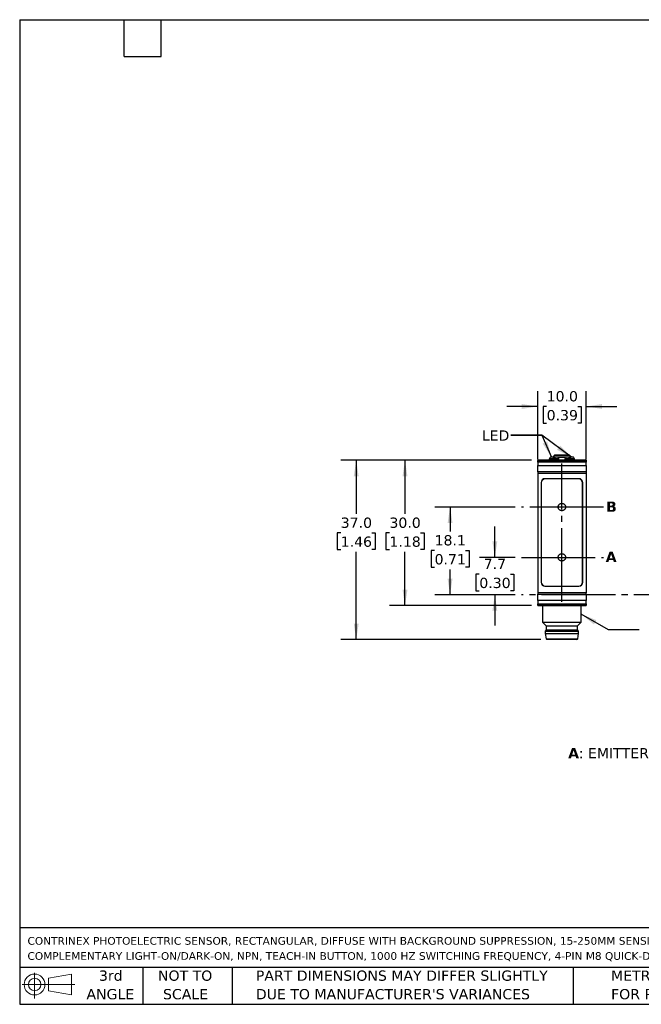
# Model space of a CAD drawing. Header units: millimetres. Extents: x 6 to 273, y 6 to 210.
# Tile 1 of 4: x 6 to 135, y 6 to 210. Entities that reach past the tile are written whole.
import ezdxf

# ---------------------------------------------------------------- set-up
doc = ezdxf.new("R2010")
doc.units = ezdxf.units.MM
doc.linetypes.add('SLD-Center', pattern=[19.05, 15.24, -1.27, 1.27, -1.27])
doc.linetypes.add('SLD-Solid', pattern=[0])
doc.layers.add('CENTER', color=40, linetype='SLD-Center')
doc.layers.add('DIMENSIONS', color=140, linetype='SLD-Solid', lineweight=25)
doc.layers.add('TEXT', color=140, linetype='SLD-Solid', lineweight=25)
doc.styles.add('SLDTEXTSTYLE0', font='VERDANAB.TTF')
doc.styles.add('SLDTEXTSTYLE1', font='VERDANA.TTF')
doc.styles.get("Standard").update_dxf_attribs({"font": 'VERDANA.TTF'})
doc.dimstyles.new('SLDDIMSTYLE0', dxfattribs={"dimtxt": 2.158008, "dimasz": 3.302, "dimexe": 0, "dimexo": 0.0625, "dimgap": 0.539502, "dimtad": 0, "dimtih": 1, "dimtoh": 1, "dimrnd": 1e-09, "dimzin": 12, "dimdsep": 46, "dimtxsty": 'SLDTEXTSTYLE1', "dimsah": 1, "dimcen": 0.09, "dimadec": 0, "dimazin": 3, "dimtfac": 1, "dimtmove": 0, "dimatfit": 0, "dimfxl": 0, "dimfrac": 2, "dimtolj": 1, "dimtzin": 12, "dimarcsym": 0})
doc.dimstyles.new('SLDDIMSTYLE1', dxfattribs={"dimtxt": 2.158008, "dimasz": 3.302, "dimexe": 0, "dimexo": 0.0625, "dimgap": 0.539502, "dimtad": 0, "dimtih": 1, "dimtoh": 1, "dimrnd": 1e-09, "dimzin": 12, "dimdsep": 46, "dimtxsty": 'SLDTEXTSTYLE1', "dimsah": 1, "dimcen": 0.09, "dimadec": 0, "dimazin": 3, "dimtfac": 1, "dimtofl": 0, "dimtmove": 0, "dimatfit": 3, "dimfxl": 0, "dimfrac": 2, "dimtolj": 1, "dimtzin": 12, "dimarcsym": 0})
doc.dimstyles.new('SLDDIMSTYLE2', dxfattribs={"dimtxt": 2.158008, "dimasz": 3.302, "dimexe": 0, "dimexo": 0.0625, "dimgap": 0.539502, "dimtad": 0, "dimtih": 1, "dimtoh": 1, "dimrnd": 1e-09, "dimzin": 4, "dimdsep": 46, "dimtxsty": 'SLDTEXTSTYLE1', "dimsah": 1, "dimcen": 0.09, "dimadec": 0, "dimazin": 1, "dimtfac": 1, "dimtmove": 0, "dimatfit": 0, "dimfxl": 0, "dimfrac": 2, "dimtolj": 1, "dimtzin": 12, "dimarcsym": 0})
doc.dimstyles.new('SLDDIMSTYLE3', dxfattribs={"dimtxt": 2.158008, "dimasz": 3.302, "dimexe": 0, "dimexo": 0.0625, "dimgap": 0.539502, "dimtad": 0, "dimtih": 1, "dimtoh": 1, "dimrnd": 1e-09, "dimzin": 4, "dimdsep": 46, "dimtxsty": 'SLDTEXTSTYLE1', "dimsah": 1, "dimcen": 0.09, "dimadec": 0, "dimazin": 1, "dimtfac": 1, "dimtofl": 0, "dimtmove": 0, "dimatfit": 3, "dimfxl": 0, "dimfrac": 2, "dimtolj": 1, "dimtzin": 12, "dimarcsym": 0})
doc.dimstyles.new('SLDDIMSTYLE5', dxfattribs={"dimtxt": 0.18, "dimasz": 3.302, "dimexe": 0, "dimexo": 0.0625, "dimgap": 0, "dimtad": 0, "dimtih": 1, "dimtoh": 1, "dimdec": 0, "dimrnd": 1e-09, "dimzin": 0, "dimdsep": 46, "dimtxsty": 'Standard', "dimsah": 1, "dimcen": 0.09, "dimadec": 0, "dimazin": 0, "dimtfac": 3.302, "dimtdec": 0, "dimtofl": 0, "dimtmove": 0, "dimatfit": 3, "dimfxl": 0, "dimfrac": 2, "dimtolj": 1, "dimtzin": 0, "dimarcsym": 0})

# ---------------------------------------------------------------- blocks, each defined once
blk = doc.blocks.new('Block11')
at = {"color": 7, "linetype": 'SLD-Solid', "lineweight": 18}
for p, q in [((2.59, 5.31), (2.59, 0)), ((5.48, 4.17), (10.18, 5.03)), ((5.48, 1.6), (5.48, 4.17)), ((10.18, 5.03), (10.18, 0.73)), ((0, 2.88), (10.87, 2.88)), ((5.48, 1.6), (10.18, 0.73))]:
    blk.add_line(p, q, dxfattribs=at)
for radius in [2.15, 1.29]:
    blk.add_circle((2.59, 2.88), radius, dxfattribs=at)
blk = doc.blocks.new('Block12')
at = {"color": 7, "linetype": 'Continuous'}
blk.add_blockref('Block11', (0, 0), dxfattribs=at)
blk = doc.blocks.new('SW_NOTE_0')
at = {"layer": 'TEXT', "color": 0, "attachment_point": 1}
for s, insert, char_height, style in [('A', (0, 2.69), 2.12, 'SLDTEXTSTYLE0'), (': EMITTER AXIS      ', (2.19, 2.69), 2.1167, 'SLDTEXTSTYLE1'), ('B', (30.97, 2.69), 2.12, 'SLDTEXTSTYLE0'), (': RECEIVER AXIS', (33.12, 2.69), 2.1167, 'SLDTEXTSTYLE1')]:
    blk.add_mtext(s, dxfattribs=dict(at, insert=insert, char_height=char_height, style=style))
blk = doc.blocks.new('SW_NOTE_0_1')
at = {"layer": 'TEXT', "color": 0, "char_height": 1.5875, "attachment_point": 1, "style": 'SLDTEXTSTYLE1'}
for s, insert in [('CONTRINEX PHOTOELECTRIC SENSOR, RECTANGULAR, DIFFUSE WITH BACKGROUND SUPPRESSION, 15-250MM SENSING DISTANCE, ', (0, 2.02)), ('COMPLEMENTARY LIGHT-ON/DARK-ON, NPN, TEACH-IN BUTTON, 1000 HZ SWITCHING FREQUENCY, 4-PIN M8 QUICK-DISCONNECT.', (0, -1.1))]:
    blk.add_mtext(s, dxfattribs=dict(at, insert=insert))
blk = doc.blocks.new('SW_NOTE_0_4')
at = {"layer": 'TEXT', "color": 0, "char_height": 2.1167, "attachment_point": 1, "style": 'SLDTEXTSTYLE1'}
for s, insert in [('PART DIMENSIONS MAY DIFFER SLIGHTLY ', (0, 2.69)), ("DUE TO MANUFACTURER'S VARIANCES", (0, -1.13))]:
    blk.add_mtext(s, dxfattribs=dict(at, insert=insert))
blk = doc.blocks.new('SW_NOTE_0_5')
at = {"layer": 'TEXT', "color": 0, "char_height": 2.117, "attachment_point": 2, "style": 'SLDTEXTSTYLE1'}
for s, insert in [('NOT TO', (5.26, 2.69)), ('SCALE', (5.35, -1.13))]:
    blk.add_mtext(s, dxfattribs=dict(at, insert=insert))
blk = doc.blocks.new('SW_NOTE_0_6')
at = {"layer": 'TEXT', "color": 0, "char_height": 2.117, "attachment_point": 2, "style": 'SLDTEXTSTYLE1'}
for s, insert in [('3rd', (2.32, 2.69)), ('ANGLE', (2.22, -1.13))]:
    blk.add_mtext(s, dxfattribs=dict(at, insert=insert))
blk = doc.blocks.new('SW_NOTE_0_7')
at = {"layer": 'TEXT', "color": 0, "char_height": 2.1167, "attachment_point": 1, "style": 'SLDTEXTSTYLE1'}
for s, insert in [('METRIC UNITS USED ', (0, 2.69)), ('FOR PART DESIGN', (0, -1.13))]:
    blk.add_mtext(s, dxfattribs=dict(at, insert=insert))
blk = doc.blocks.new('_D')
at = {"layer": 'DIMENSIONS'}
for p, q in [((104.48, 98.58), (104.48, 104.93)), ((108.69, 98.58), (101.3, 98.58)), ((101.27, 95.12), (100.54, 95.12)), ((100.54, 95.12), (100.54, 91.69)), ((107.68, 95.12), (108.41, 95.12)), ((108.41, 95.12), (108.41, 91.69)), ((100.54, 91.69), (101.27, 91.69)), ((108.41, 91.69), (107.68, 91.69)), ((108.69, 90.88), (101.3, 90.88)), ((104.48, 90.88), (104.48, 84.53))]:
    blk.add_line(p, q, dxfattribs=at)
for points in [[(104.48, 98.58), (104.98, 101.88), (103.97, 101.88)], [(104.48, 90.88), (103.97, 87.57), (104.98, 87.57)]]:
    blk.add_solid(points, dxfattribs=at)
at = {"layer": 'DIMENSIONS', "char_height": 2.117, "attachment_point": 1, "style": 'SLDTEXTSTYLE1'}
for s, insert in [('7.7', (102.17, 98.29)), ('0.30', (101.27, 94.38))]:
    blk.add_mtext(s, dxfattribs=dict(at, insert=insert))
blk = doc.blocks.new('_D_1')
at = {"layer": 'DIMENSIONS'}
for p, q in [((108.69, 108.98), (92.06, 108.98)), ((95.23, 108.98), (95.23, 103.92)), ((92.03, 100), (91.3, 100)), ((91.3, 100), (91.3, 96.57)), ((98.44, 100), (99.16, 100)), ((99.16, 100), (99.16, 96.57)), ((91.3, 96.57), (92.03, 96.57)), ((95.23, 90.88), (95.23, 96.09)), ((99.16, 96.57), (98.44, 96.57)), ((108.69, 90.88), (92.06, 90.88))]:
    blk.add_line(p, q, dxfattribs=at)
for points in [[(95.23, 108.98), (94.72, 105.67), (95.74, 105.67)], [(95.23, 90.88), (95.74, 94.18), (94.72, 94.18)]]:
    blk.add_solid(points, dxfattribs=at)
at = {"layer": 'DIMENSIONS', "char_height": 2.117, "attachment_point": 1, "style": 'SLDTEXTSTYLE1'}
for s, insert in [('18.1', (92.03, 103.17)), ('0.71', (92.03, 99.26))]:
    blk.add_mtext(s, dxfattribs=dict(at, insert=insert))
blk = doc.blocks.new('_D_10')
at = {"layer": 'DIMENSIONS'}
for p, q in [((112.05, 118.63), (82.75, 118.63)), ((85.92, 118.63), (85.92, 107.54)), ((82.71, 103.63), (81.99, 103.63)), ((81.99, 103.63), (81.99, 100.2)), ((89.13, 103.63), (89.85, 103.63)), ((89.85, 103.63), (89.85, 100.2)), ((81.99, 100.2), (82.71, 100.2)), ((85.92, 88.63), (85.92, 99.71)), ((89.85, 100.2), (89.13, 100.2)), ((112.05, 88.63), (82.75, 88.63))]:
    blk.add_line(p, q, dxfattribs=at)
for points in [[(85.92, 118.63), (85.41, 115.32), (86.43, 115.32)], [(85.92, 88.63), (86.43, 91.93), (85.41, 91.93)]]:
    blk.add_solid(points, dxfattribs=at)
at = {"layer": 'DIMENSIONS', "char_height": 2.117, "attachment_point": 1, "style": 'SLDTEXTSTYLE1'}
for s, insert in [('30.0', (82.71, 106.8)), ('1.18', (82.71, 102.89))]:
    blk.add_mtext(s, dxfattribs=dict(at, insert=insert))
blk = doc.blocks.new('_D_11')
at = {"layer": 'DIMENSIONS'}
for p, q in [((113.32, 118.81), (113.32, 132.9)), ((123.32, 118.81), (123.32, 132.9)), ((113.32, 129.73), (106.97, 129.73)), ((115.17, 129.73), (114.44, 129.73)), ((114.44, 129.73), (114.44, 126.3)), ((121.58, 129.73), (122.3, 129.73)), ((122.3, 129.73), (122.3, 126.3)), ((123.32, 129.73), (129.67, 129.73)), ((114.44, 126.3), (115.17, 126.3)), ((122.3, 126.3), (121.58, 126.3))]:
    blk.add_line(p, q, dxfattribs=at)
for points in [[(113.32, 129.73), (110.02, 130.24), (110.02, 129.22)], [(123.32, 129.73), (126.63, 129.22), (126.63, 130.24)]]:
    blk.add_solid(points, dxfattribs=at)
at = {"layer": 'DIMENSIONS', "char_height": 2.117, "attachment_point": 1, "style": 'SLDTEXTSTYLE1'}
for s, insert in [('10.0', (115.17, 132.9)), ('0.39', (115.17, 128.99))]:
    blk.add_mtext(s, dxfattribs=dict(at, insert=insert))
blk = doc.blocks.new('_D_12')
at = {"layer": 'DIMENSIONS'}
for p, q in [((112.05, 118.63), (72.68, 118.63)), ((75.85, 118.63), (75.85, 107.54)), ((72.65, 103.63), (71.92, 103.63)), ((71.92, 103.63), (71.92, 100.2)), ((79.06, 103.63), (79.78, 103.63)), ((79.78, 103.63), (79.78, 100.2)), ((71.92, 100.2), (72.65, 100.2)), ((75.85, 81.63), (75.85, 99.71)), ((79.78, 100.2), (79.06, 100.2)), ((113.97, 81.63), (72.68, 81.63))]:
    blk.add_line(p, q, dxfattribs=at)
for points in [[(75.85, 118.63), (75.34, 115.32), (76.36, 115.32)], [(75.85, 81.63), (76.36, 84.93), (75.34, 84.93)]]:
    blk.add_solid(points, dxfattribs=at)
at = {"layer": 'DIMENSIONS', "char_height": 2.117, "attachment_point": 1, "style": 'SLDTEXTSTYLE1'}
for s, insert in [('37.0', (72.65, 106.8)), ('1.46', (72.65, 102.89))]:
    blk.add_mtext(s, dxfattribs=dict(at, insert=insert))

msp = doc.modelspace()

# ---------------------------------------------------------------- linework, layer by layer
for p, q in [((123.324, 118.626), (113.324, 118.626)), ((113.324, 118.626), (113.324, 118.593)), ((113.324, 118.593), (123.324, 118.593)), ((113.324, 118.253), (113.324, 118.593)), ((123.324, 118.253), (113.324, 118.253)), ((113.324, 118.253), (113.324, 117.541)), ((115.747, 118.946), (115.724, 118.901)), ((115.724, 118.901), (115.724, 118.626)), ((117.724, 118.901), (115.724, 118.901)), ((116.534, 119.276), (115.937, 119.276)), ((116.705, 119.626), (116.503, 119.276)), ((116.724, 118.946), (116.534, 119.276)), ((116.912, 119.273), (116.536, 119.273)), ((116.855, 119.173), (116.594, 119.173)), ((119.943, 119.626), (116.705, 119.626)), ((116.914, 119.276), (116.724, 118.946)), ((117.512, 119.276), (116.914, 119.276)), ((119.135, 119.273), (117.514, 119.273)), ((119.072, 119.173), (117.577, 119.173)), ((117.724, 118.901), (117.702, 118.946)), ((117.724, 118.626), (117.724, 118.901)), ((118.947, 118.946), (118.924, 118.901)), ((118.924, 118.901), (118.924, 118.626)), ((120.924, 118.901), (118.924, 118.901)), ((119.734, 119.276), (119.137, 119.276)), ((119.924, 118.946), (119.734, 119.276)), ((120.112, 119.273), (119.736, 119.273)), ((120.055, 119.173), (119.794, 119.173)), ((120.114, 119.276), (119.924, 118.946)), ((120.146, 119.276), (119.943, 119.626)), ((120.712, 119.276), (120.114, 119.276)), ((120.924, 118.901), (120.902, 118.946)), ((120.924, 118.626), (120.924, 118.901)), ((123.324, 118.626), (123.324, 118.593)), ((123.324, 118.593), (123.324, 118.253)), ((123.324, 117.541), (123.324, 118.253)), ((113.324, 117.541), (123.324, 117.541)), ((113.324, 116.251), (113.324, 117.541)), ((123.324, 116.251), (113.324, 116.251)), ((113.324, 116.251), (113.324, 115.996)), ((113.324, 115.996), (123.324, 115.996)), ((113.324, 115.996), (113.324, 91.256)), ((123.324, 117.541), (123.324, 116.251)), ((123.324, 116.251), (123.324, 115.996)), ((123.324, 115.996), (123.324, 91.256)), ((114.024, 114.026), (114.024, 93.426)), ((114.074, 113.976), (114.074, 93.476)), ((121.824, 114.826), (114.824, 114.826)), ((121.774, 114.776), (114.874, 114.776)), ((122.574, 93.476), (122.574, 113.976)), ((122.624, 93.426), (122.624, 114.026)), ((114.824, 92.626), (121.824, 92.626)), ((114.874, 92.676), (121.774, 92.676)), ((123.324, 91.256), (113.324, 91.256)), ((113.324, 91.256), (113.324, 91.001)), ((113.324, 91.001), (123.324, 91.001)), ((113.324, 89.711), (113.324, 91.001)), ((123.324, 89.711), (113.324, 89.711)), ((113.324, 89.711), (113.324, 88.999)), ((123.324, 91.001), (123.324, 91.256)), ((123.324, 91.001), (123.324, 89.711)), ((123.324, 88.999), (123.324, 89.711)), ((113.324, 88.999), (123.324, 88.999)), ((113.324, 88.659), (113.324, 88.999)), ((123.324, 88.659), (113.324, 88.659)), ((113.324, 88.659), (113.324, 88.626)), ((113.324, 88.626), (123.324, 88.626)), ((114.324, 88.626), (114.324, 85.24)), ((122.324, 85.24), (122.324, 88.626)), ((123.324, 88.999), (123.324, 88.659)), ((123.324, 88.659), (123.324, 88.626)), ((114.324, 85.24), (115.074, 84.49)), ((114.324, 85.24), (122.324, 85.24)), ((115.074, 83.626), (114.874, 83.376)), ((114.874, 83.376), (114.874, 82.876)), ((114.874, 83.376), (121.774, 83.376)), ((115.074, 84.49), (115.074, 83.626)), ((115.074, 84.49), (121.574, 84.49)), ((115.074, 83.626), (121.574, 83.626)), ((121.574, 84.49), (122.324, 85.24)), ((121.574, 83.626), (121.574, 84.49)), ((121.774, 83.376), (121.574, 83.626)), ((121.774, 82.876), (121.774, 83.376)), ((114.874, 82.876), (115.047, 81.795)), ((114.874, 82.876), (121.774, 82.876)), ((115.047, 81.795), (121.602, 81.795)), ((121.602, 81.795), (121.774, 82.876))]:
    msp.add_line(p, q)
for centre, radius, start, end in [((116.879, 119.526), 0.2, 90, 150), ((119.77, 119.526), 0.2, 30, 90), ((114.824, 114.026), 0.8, 90, 180), ((114.874, 113.976), 0.8, 90, 180), ((121.774, 113.976), 0.8, 0, 90), ((121.824, 114.026), 0.8, 0, 90), ((114.874, 93.476), 0.8, 180, 270), ((121.774, 93.476), 0.8, 270, 0), ((114.824, 93.426), 0.8, 180, 270), ((121.824, 93.426), 0.8, 270, 0), ((115.244, 81.826), 0.2, 189.06218, 270), ((121.404, 81.826), 0.2, 270, 350.93782)]:
    msp.add_arc(centre, radius, start, end)
for centre, start_param, end_param in [((116.724, 112.326), 0.3927394, 0.4949341), ((116.724, 112.326), 5.7882512, 5.8904459), ((119.924, 112.326), 0.3927394, 0.4949341), ((119.924, 112.326), 5.7882512, 5.8904459)]:
    msp.add_ellipse(centre, major_axis=(0, 7.523), ratio=0.2734697, start_param=start_param, end_param=end_param)
for points in [[(116.879, 119.726), (116.879, 119.726), (117.526, 119.726), (119.122, 119.726), (119.77, 119.726), (119.77, 119.726)], [(121.404, 81.626), (121.404, 81.626), (120.024, 81.626), (116.625, 81.626), (115.244, 81.626), (115.244, 81.626)]]:
    msp.add_open_spline(points, degree=3, knots=[0, 0, 0, 0, 0.5, 0.5, 1, 1, 1, 1])
at = {"layer": 'CENTER'}
for p, q in [((118.324, 89.387), (118.324, 117.955)), ((126.937, 108.976), (109.963, 108.976)), ((109.963, 98.576), (126.937, 98.576)), ((167.482, 90.876), (109.963, 90.876))]:
    msp.add_line(p, q, dxfattribs=at)
for centre in [(118.324, 108.972), (118.324, 98.586)]:
    msp.add_circle(centre, 0.762, dxfattribs=at)
at = {"layer": 'DIMENSIONS'}
msp.add_solid([(116.18, 119.276), (115.285, 122.495), (114.359, 122.077)], dxfattribs=at)
at = {"layer": 'TEXT'}
for p, q in [((6.35, 209.55), (273.05, 209.55)), ((6.35, 209.55), (6.35, 6.35)), ((27.94, 201.93), (27.94, 209.55)), ((35.56, 201.93), (35.56, 209.55)), ((27.94, 201.93), (35.56, 201.93)), ((273.05, 22.126), (6.35, 22.126)), ((273.05, 13.97), (6.35, 13.97)), ((31.75, 13.97), (31.75, 6.35)), ((50.212, 13.97), (50.212, 6.35)), ((120.646, 13.97), (120.646, 6.35)), ((6.35, 6.35), (273.05, 6.35))]:
    msp.add_line(p, q, dxfattribs=at)
at = {"layer": 'TEXT', "flags": 128}
for points in [[(107.797, 123.782), (114.147, 123.782), (116.18, 119.276)], [(134.299, 83.601), (127.949, 83.601), (122.324, 86.851)]]:
    msp.add_lwpolyline(points, dxfattribs=at)
at = {"layer": 'TEXT'}
msp.add_solid([(122.324, 86.851), (124.929, 84.759), (125.438, 85.639)], dxfattribs=at)

# ---------------------------------------------------------------- block references
for name, p in [('SW_NOTE_0', (119.614, 56.542)), ('SW_NOTE_0_1', (7.966, 18.216)), ('Block12', (6.838, 7.554)), ('SW_NOTE_0_6', (22.847, 10.635)), ('SW_NOTE_0_5', (35.257, 10.635)), ('SW_NOTE_0_4', (55.119, 10.635)), ('SW_NOTE_0_7', (128.478, 10.635))]:
    msp.add_blockref(name, p, dxfattribs=at)

# ---------------------------------------------------------------- texts
at = {"layer": 'TEXT', "attachment_point": 1}
for s, insert, char_height, style in [('LED', (101.78, 124.79), 2.1167, 'SLDTEXTSTYLE1'), ('LED', (101.78, 124.79), 2.1167, 'SLDTEXTSTYLE1'), ('B', (127.447, 110.103), 2.117, 'SLDTEXTSTYLE0'), ('A', (127.367, 99.751), 2.117, 'SLDTEXTSTYLE0')]:
    msp.add_mtext(s, dxfattribs=dict(at, insert=insert, char_height=char_height, style=style))

# ---------------------------------------------------------------- dimensions: what is measured, and where the dimension line sits
at = {"layer": 'DIMENSIONS'}
dim = msp.add_linear_dim(base=(123.324, 129.728), p1=(113.324, 117.541), p2=(123.324, 117.541), dimstyle='SLDDIMSTYLE2', dxfattribs=at)
dim.commit()
dim.dimension.update_dxf_attribs({"geometry": '_D_11', "text_midpoint": (118.374, 129.728), "dimtype": 160})
for base, p1, p2, dimstyle, picture, middle in [((75.851, 118.626), (115.244, 81.626), (113.324, 118.626), 'SLDDIMSTYLE3', '_D_12', (75.851, 103.627)), ((85.92, 118.626), (113.324, 88.626), (113.324, 118.626), 'SLDDIMSTYLE3', '_D_10', (85.92, 103.627)), ((95.232, 108.976), (109.963, 90.876), (109.963, 108.976), 'SLDDIMSTYLE1', '_D_1', (95.232, 100.003)), ((104.476, 98.576), (109.963, 90.876), (109.963, 98.576), 'SLDDIMSTYLE0', '_D', (104.476, 95.118))]:
    dim = msp.add_linear_dim(base=base, p1=p1, p2=p2, angle=90, dimstyle=dimstyle, dxfattribs=at)
    dim.commit()
    dim.dimension.update_dxf_attribs({"geometry": picture, "text_midpoint": middle, "dimtype": 160})

# ---------------------------------------------------------------- leaders
at = {"layer": 'TEXT'}
msp.add_leader([(120.323, 119.276), (114.147, 123.782), (107.797, 123.782)], dimstyle='SLDDIMSTYLE5', dxfattribs=at)

doc.saveas('drawing.dxf')
